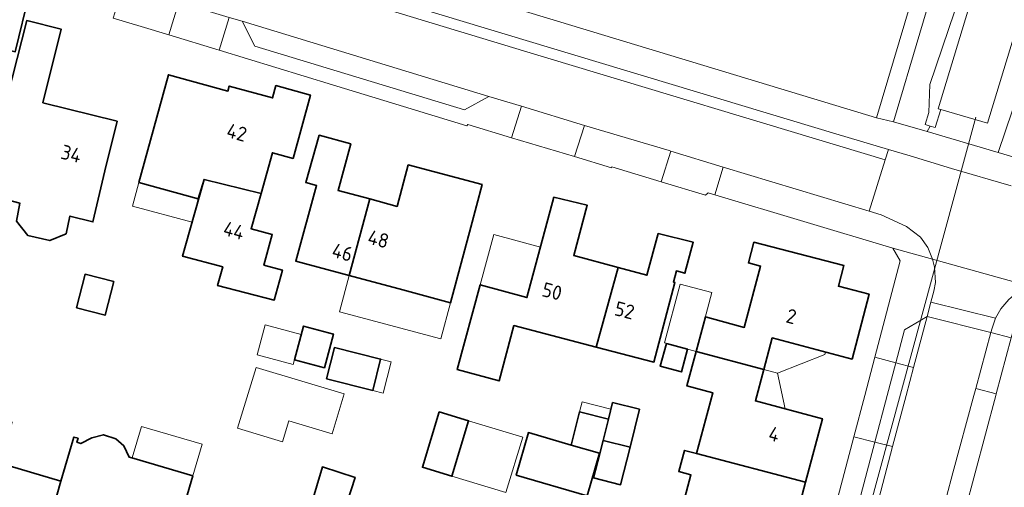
# Model space of a CAD drawing. Extents: x 154024 to 155007, y 472916 to 473908.
# Tile 19 of 49: x 154412 to 154504, y 473491 to 473535. Entities that reach past the tile are written whole.
import ezdxf
from ezdxf.enums import TextEntityAlignment as Align

# ---------------------------------------------------------------- set-up
doc = ezdxf.new("R2010")
doc.units = 0
doc.header["$LTSCALE"] = 0.75
for name, color, linetype, lineweight in [('B-RO-KW-KUNSTWERK_DUIKER-G', 252, 'CONTINUOUS', 18), ('B-RO-OG-BEBOUWING-GV', 6, 'CONTINUOUS', 35), ('B-RO-OG-BEBOUWING-T18', 1, 'CONTINUOUS', 18), ('B-RO-OG-BEBOUWING_LUIFEL-GV', 6, 'CONTINUOUS', 18), ('B-RO-OG-BEBOUWING_OVERBOUWING-GV', 6, 'CONTINUOUS', 18), ('B-RO-OG-TERREIN_CULTUURSCHEIDING-GV', 252, 'CONTINUOUS', 18), ('B-RO-OG-TERREIN_ERF-GV', 252, 'CONTINUOUS', 18), ('B-RO-OG-WATER_MEER-GV', 252, 'CONTINUOUS', 18), ('B-RO-OG-WATER_SLOOT-GV', 252, 'CONTINUOUS', 18), ('B-RO-VH-VERHARDING_BETONSTRAATSTEEN-GV', 252, 'CONTINUOUS', 18), ('B-RO-VH-VERHARDING_STRAATBAKSTEEN-GV', 252, 'CONTINUOUS', 18), ('B-RO-VH-VERHARDING_TEGEL-GV', 252, 'CONTINUOUS', 18)]:
    doc.layers.add(name, color=color, linetype=linetype, lineweight=lineweight)
doc.styles.add('NLCS-ISO-M200-T18', font='NLCS-ISO.ttf', dxfattribs={"height": 0.36})

msp = doc.modelspace()

# ---------------------------------------------------------------- linework, layer by layer
at = {"layer": 'B-RO-KW-KUNSTWERK_DUIKER-G', "flags": 128}
msp.add_lwpolyline([(154478.324, 473441.132), (154501.435, 473526.086)], dxfattribs=at)
at = {"layer": 'B-RO-OG-BEBOUWING-GV', "flags": 128}
for points in [[(154412.738, 473537.726), (154412.97, 473538.691), (154412.976, 473538.717), (154408.795, 473539.713), (154407.743, 473539.964), (154406.195, 473533.452), (154411.411, 473532.202)], [(154420.977, 473525.695), (154414, 473527.433), (154415.709, 473534.324), (154412.496, 473535.118), (154408.338, 473518.914), (154411.855, 473518.015), (154411.515, 473516.35), (154412.582, 473515), (154414.651, 473514.521), (154416.176, 473515.153), (154416.538, 473516.818), (154418.689, 473516.268), (154419.817, 473521.053)], [(154422.99, 473519.958), (154428.563, 473518.425), (154429.106, 473520.248), (154434.444, 473518.938), (154435.515, 473522.75), (154437.453, 473522.219), (154439.077, 473528.151), (154435.835, 473529.032), (154435.523, 473527.883), (154431.467, 473528.983), (154431.344, 473528.519), (154425.767, 473530.053)], [(154439.881, 473524.397), (154438.642, 473519.957), (154439.654, 473519.675), (154437.694, 473512.601), (154442.711, 473511.251), (154444.638, 473518.416), (154441.665, 473519.218), (154442.857, 473523.567)], [(154454.092, 473515.772), (154455.156, 473519.763), (154448.248, 473521.605), (154447.197, 473517.725), (154444.638, 473518.416), (154442.711, 473511.251), (154447.729, 473509.901), (154452.206, 473508.697)], [(154429.106, 473520.248), (154427.356, 473514.052), (154427.087, 473513.058), (154430.855, 473512.053), (154430.378, 473510.307), (154435.688, 473508.955), (154436.455, 473511.752), (154434.719, 473512.227), (154435.5, 473515.081), (154433.513, 473515.625), (154434.444, 473518.938)], [(154467.928, 473511.991), (154463.749, 473513.119), (154465.02, 473517.831), (154461.9, 473518.582), (154459.364, 473509.189), (154454.981, 473510.373), (154452.838, 473502.437), (154456.748, 473501.38), (154458.151, 473506.564), (154465.857, 473504.548)], [(154467.928, 473511.991), (154465.857, 473504.548), (154471.26, 473503.134), (154473.238, 473510.596), (154473.093, 473510.633), (154473.37, 473511.677), (154474.172, 473511.465), (154474.946, 473514.363), (154471.665, 473515.178), (154470.611, 473511.267)], [(154475.22, 473504.139), (154481.563, 473502.447), (154482.347, 473505.404), (154489.831, 473503.424), (154491.431, 473509.487), (154488.554, 473510.249), (154489.049, 473512.196), (154480.628, 473514.369), (154480.128, 473512.432), (154481.267, 473512.137), (154479.725, 473506.393), (154478.48, 473506.727), (154476.084, 473507.37)], [(154417.145, 473508.214), (154419.835, 473507.525), (154420.643, 473510.679), (154417.954, 473511.368)], [(154440.384, 473502.599), (154441.225, 473505.762), (154438.426, 473506.507), (154437.585, 473503.344)], [(154472.434, 473504.884), (154471.864, 473502.752), (154473.836, 473502.225), (154474.406, 473504.357)], [(154440.583, 473501.559), (154444.913, 473500.482), (154445.645, 473503.426), (154441.316, 473504.503)], [(154481.563, 473502.447), (154475.22, 473504.139), (154474.357, 473500.915), (154476.771, 473500.274), (154475.26, 473494.57), (154485.477, 473491.893), (154487.057, 473497.841), (154480.784, 473499.506)], [(154466.501, 473495.812), (154469.024, 473495.187), (154469.913, 473498.718), (154467.398, 473499.35), (154467.003, 473497.794)], [(154415.697, 473491.989), (154409.971, 473493.678), (154411.102, 473497.512), (154405.688, 473499.109), (154403.4, 473491.351), (154407.448, 473490.157), (154405.477, 473483.474), (154412.68, 473481.349)], [(154451.134, 473498.483), (154449.567, 473493.287), (154452.334, 473492.453), (154453.901, 473497.649)], [(154463.511, 473495.371), (154466.162, 473494.602), (154466.192, 473494.593), (154466.501, 473495.812), (154467.003, 473497.794), (154464.298, 473498.479)], [(154458.346, 473492.552), (154465.005, 473490.618), (154466.162, 473494.602), (154463.511, 473495.371), (154459.503, 473496.535)], [(154412.68, 473481.349), (154419.775, 473479.256), (154421.738, 473485.912), (154425.76, 473484.725), (154428.051, 473492.489), (154422.556, 473494.11), (154422.079, 473494.251), (154421.574, 473495.306), (154420.83, 473495.957), (154419.668, 473496.329), (154418.575, 473496.05), (154417.569, 473495.516), (154417.187, 473495.629), (154417.3, 473496.012), (154416.917, 473496.125), (154415.697, 473491.989)], [(154469.024, 473495.187), (154466.501, 473495.812), (154466.192, 473494.593), (154465.608, 473492.286), (154468.133, 473491.648)], [(154473.729, 473488.79), (154483.936, 473486.094), (154485.477, 473491.893), (154475.26, 473494.57), (154474.116, 473494.87), (154473.59, 473492.882), (154474.733, 473492.582)], [(154435.344, 473477.176), (154438.14, 473476.335), (154437.852, 473475.378), (154440.438, 473474.6), (154440.726, 473475.557), (154441.578, 473475.301), (154443.406, 473481.382), (154439.547, 473482.543), (154440.517, 473485.76), (154441.071, 473485.593), (154442.13, 473488.855), (154443.261, 473492.338), (154440.204, 473493.331), (154439.129, 473489.758)]]:
    msp.add_lwpolyline(points, close=True, dxfattribs=at)
at = {"layer": 'B-RO-OG-BEBOUWING_LUIFEL-GV', "flags": 128}
for points in [[(154422.99, 473519.958), (154422.395, 473517.75), (154427.977, 473516.247), (154428.563, 473518.425)], [(154454.981, 473510.373), (154459.364, 473509.189), (154460.635, 473513.895), (154456.251, 473515.079)], [(154442.711, 473511.251), (154441.798, 473507.858), (154451.293, 473505.304), (154452.206, 473508.697)], [(154472.241, 473504.936), (154475.22, 473504.139), (154476.692, 473509.643), (154473.713, 473510.44)], [(154437.472, 473502.919), (154438.222, 473505.739), (154434.843, 473506.638), (154434.093, 473503.817)], [(154482.347, 473505.404), (154481.563, 473502.447), (154482.842, 473502.106), (154487.279, 473503.844), (154487.342, 473504.082)], [(154444.913, 473500.482), (154445.905, 473500.235), (154446.638, 473503.179), (154445.645, 473503.426)], [(154482.842, 473502.106), (154481.563, 473502.447), (154480.784, 473499.506), (154483.557, 473498.77)], [(154464.298, 473498.479), (154467.003, 473497.794), (154467.241, 473498.73), (154464.537, 473499.417)], [(154453.901, 473497.649), (154452.334, 473492.453), (154457.399, 473490.925), (154458.966, 473496.121)], [(154428.051, 473492.489), (154428.922, 473495.442), (154423.244, 473497.117), (154422.373, 473494.164)]]:
    msp.add_lwpolyline(points, close=True, dxfattribs=at)
at = {"layer": 'B-RO-OG-BEBOUWING_OVERBOUWING-GV', "flags": 128}
msp.add_lwpolyline([(154432.252, 473496.938), (154436.461, 473495.668), (154437.059, 473497.653), (154441.126, 473496.427), (154442.25, 473500.154), (154433.974, 473502.649)], close=True, dxfattribs=at)
at = {"layer": 'B-RO-OG-TERREIN_CULTUURSCHEIDING-GV', "flags": 128}
msp.add_lwpolyline([(154496.864, 473524.724), (154497.14, 473525.23), (154496.673, 473525.39), (154497.019, 473526.529), (154497.131, 473529.126), (154505.861, 473554.911), (154507.027, 473555.49), (154507.613, 473557.273), (154495.845, 473560.376), (154497.39, 473557.8), (154497.44, 473557.28), (154499.21, 473556.8), (154498.72, 473555.03), (154497.596, 473555.341), (154495.51, 473548.12), (154498.645, 473542.267), (154493.721, 473525.65)], close=True, dxfattribs=at)
at = {"layer": 'B-RO-OG-TERREIN_ERF-GV', "flags": 128}
for points in [[(154492.13, 473526.015), (154496.894, 473542.069), (154491.04, 473553.04), (154489.96, 473553), (154488.96, 473553.18), (154432.9, 473569.43)], [(154426.79, 473566.17), (154422.037, 473550.613), (154421.365, 473547.402), (154461.497, 473535.294), (154492.13, 473526.015)], [(154412.738, 473537.726), (154411.411, 473532.202)], [(154484.327, 473474.609), (154490.007, 473496.148), (154491.023, 473500), (154491.974, 473503.603), (154494.353, 473512.625), (154493.663, 473513.801), (154476.978, 473518.81), (154476.342, 473518.984), (154476.113, 473518.783), (154471.948, 473520.006), (154467.327, 473521.42), (154467.298, 473521.325), (154463.824, 473522.399), (154457.923, 473524.153), (154453.811, 473525.375), (154453.737, 473525.261), (154441.15, 473529.103), (154430.528, 473532.348), (154425.805, 473533.778), (154423.202, 473534.557), (154420.596, 473535.336)], [(154473.729, 473488.79), (154474.733, 473492.582), (154473.59, 473492.882), (154474.116, 473494.87), (154475.26, 473494.57), (154476.771, 473500.274), (154474.357, 473500.915), (154475.22, 473504.139), (154476.084, 473507.37), (154478.48, 473506.727), (154479.725, 473506.393), (154481.267, 473512.137), (154480.128, 473512.432), (154480.628, 473514.369), (154489.049, 473512.196), (154488.554, 473510.249), (154491.431, 473509.487), (154489.831, 473503.424), (154482.347, 473505.404), (154481.563, 473502.447), (154480.784, 473499.506), (154487.057, 473497.841), (154485.477, 473491.893), (154483.936, 473486.094)], [(154505.077, 473506.638), (154504.749, 473505.411), (154503.346, 473500.172), (154503.3, 473500), (154499.422, 473485.512), (154497.14, 473476.986), (154495.927, 473472.452)]]:
    msp.add_lwpolyline(points, dxfattribs=at)
for points in [[(154418.689, 473516.268), (154416.538, 473516.818), (154416.176, 473515.153), (154414.651, 473514.521), (154412.582, 473515), (154411.515, 473516.35), (154411.855, 473518.015), (154408.338, 473518.914), (154412.496, 473535.118), (154415.709, 473534.324), (154414, 473527.433), (154420.977, 473525.695), (154419.817, 473521.053)], [(154429.106, 473520.248), (154428.563, 473518.425), (154422.99, 473519.958), (154425.767, 473530.053), (154431.344, 473528.519), (154431.467, 473528.983), (154435.523, 473527.883), (154435.835, 473529.032), (154439.077, 473528.151), (154437.453, 473522.219), (154435.515, 473522.75), (154434.444, 473518.938), (154433.513, 473515.625), (154435.5, 473515.081), (154434.719, 473512.227), (154436.455, 473511.752), (154435.688, 473508.955), (154430.378, 473510.307), (154430.855, 473512.053), (154427.087, 473513.058), (154427.356, 473514.052)], [(154444.638, 473518.416), (154447.197, 473517.725), (154448.248, 473521.605), (154455.156, 473519.763), (154454.092, 473515.772), (154452.206, 473508.697), (154447.729, 473509.901), (154442.711, 473511.251), (154437.694, 473512.601), (154439.654, 473519.675), (154438.642, 473519.957), (154439.881, 473524.397), (154442.857, 473523.567), (154441.665, 473519.218)], [(154465.857, 473504.548), (154458.151, 473506.564), (154456.748, 473501.38), (154452.838, 473502.437), (154454.981, 473510.373), (154459.364, 473509.189), (154461.9, 473518.582), (154465.02, 473517.831), (154463.749, 473513.119), (154467.928, 473511.991), (154470.611, 473511.267), (154471.665, 473515.178), (154474.946, 473514.363), (154474.172, 473511.465), (154473.37, 473511.677), (154473.093, 473510.633), (154473.238, 473510.596), (154471.26, 473503.134)], [(154417.145, 473508.214), (154417.954, 473511.368), (154420.643, 473510.679), (154419.835, 473507.525)], [(154440.384, 473502.599), (154437.585, 473503.344), (154438.426, 473506.507), (154441.225, 473505.762)], [(154472.434, 473504.884), (154474.406, 473504.357), (154473.836, 473502.225), (154471.864, 473502.752)], [(154440.583, 473501.559), (154441.316, 473504.503), (154445.645, 473503.426), (154444.913, 473500.482)], [(154466.162, 473494.602), (154465.005, 473490.618), (154458.346, 473492.552), (154459.503, 473496.535), (154463.511, 473495.371), (154464.298, 473498.479), (154467.003, 473497.794), (154467.398, 473499.35), (154469.913, 473498.718), (154469.024, 473495.187), (154468.133, 473491.648), (154465.608, 473492.286), (154466.192, 473494.593)], [(154415.697, 473491.989), (154416.917, 473496.125), (154417.3, 473496.012), (154417.187, 473495.629), (154417.569, 473495.516), (154418.575, 473496.05), (154419.668, 473496.329), (154420.83, 473495.957), (154421.574, 473495.306), (154422.079, 473494.251), (154422.556, 473494.11), (154428.051, 473492.489), (154425.76, 473484.725), (154421.738, 473485.912), (154419.775, 473479.256), (154412.68, 473481.349), (154405.477, 473483.474), (154407.448, 473490.157), (154403.4, 473491.351), (154405.688, 473499.109), (154411.102, 473497.512), (154409.971, 473493.678)], [(154451.134, 473498.483), (154453.901, 473497.649), (154452.334, 473492.453), (154449.567, 473493.287)], [(154439.129, 473489.758), (154440.204, 473493.331), (154443.261, 473492.338), (154442.13, 473488.855), (154441.071, 473485.593), (154440.517, 473485.76), (154439.547, 473482.543), (154443.406, 473481.382), (154441.578, 473475.301), (154440.726, 473475.557), (154440.438, 473474.6), (154437.852, 473475.378), (154438.14, 473476.335), (154435.344, 473477.176), (154429.11, 473479.052), (154430.94, 473485.133), (154431.949, 473488.485), (154435.263, 473487.487), (154435.311, 473487.647), (154436.213, 473490.636)]]:
    msp.add_lwpolyline(points, close=True, dxfattribs=at)
at = {"layer": 'B-RO-OG-WATER_MEER-GV', "flags": 128}
msp.add_lwpolyline([(154522.644, 473588.309), (154522.534, 473588.431), (154518.325, 473589.856), (154511.991, 473570.589), (154507.613, 473557.273), (154507.027, 473555.49), (154501.209, 473537.794), (154497.917, 473526.872), (154498.145, 473526.805), (154502.538, 473525.524), (154509.991, 473550.048), (154514.139, 473562.667)], close=True, dxfattribs=at)
at = {"layer": 'B-RO-OG-WATER_SLOOT-GV', "flags": 128}
for points in [[(154497.14, 473525.23), (154496.864, 473524.724), (154503.541, 473522.756), (154514.163, 473554.245), (154521.27, 473575.07), (154524.623, 473585.585), (154524.886, 473586.275), (154524.242, 473587.016), (154524.01, 473586.794), (154522.887, 473588.039), (154522.644, 473588.309), (154514.139, 473562.667), (154509.991, 473550.048), (154502.538, 473525.524), (154498.145, 473526.805), (154497.63, 473525.1)], [(154507.027, 473555.49), (154505.861, 473554.911), (154497.131, 473529.126), (154497.019, 473526.529), (154496.673, 473525.39), (154497.14, 473525.23), (154497.63, 473525.1), (154498.145, 473526.805), (154497.917, 473526.872), (154501.209, 473537.794)]]:
    msp.add_lwpolyline(points, close=True, dxfattribs=at)
at = {"layer": 'B-RO-VH-VERHARDING_BETONSTRAATSTEEN-GV', "flags": 128}
for points in [[(154459.343, 473532.203), (154492.95, 473522.093), (154493.241, 473523.046), (154488.298, 473524.514), (154459.6, 473533.156), (154430.481, 473541.956), (154429.22, 473542.35), (154428.944, 473541.438)], [(154425.805, 473533.778), (154430.528, 473532.348), (154431.451, 473535.404), (154427.507, 473536.607), (154426.734, 473536.839)], [(154463.824, 473522.399), (154464.768, 473525.308), (154458.863, 473527.101), (154457.923, 473524.153)], [(154476.978, 473518.81), (154477.751, 473521.4), (154472.839, 473522.882), (154471.948, 473520.006), (154476.113, 473518.783), (154476.342, 473518.984)], [(154505.19, 473509.574), (154505.81, 473509.965), (154506.447, 473510.265), (154497.383, 473512.771), (154497.561, 473512.017), (154497.64, 473510.601), (154497.489, 473509.78), (154497.222, 473508.765), (154503.285, 473507.254), (154503.773, 473508.12), (154504.526, 473509.017)], [(154496.868, 473507.42), (154502.837, 473505.906), (154502.95, 473506.323), (154503.285, 473507.254), (154497.222, 473508.765)], [(154493.925, 473503.075), (154495.589, 473502.624), (154496.868, 473507.42), (154494.743, 473506.173)], [(154493.113, 473500), (154493.925, 473503.075), (154491.974, 473503.603), (154491.023, 473500), (154490.007, 473496.148), (154491.963, 473495.649)], [(154493.925, 473503.075), (154493.113, 473500), (154491.963, 473495.649), (154493.619, 473495.227), (154494.89, 473500), (154495.589, 473502.624)], [(154486.284, 473474.145), (154487.991, 473473.74), (154493.619, 473495.227), (154491.963, 473495.649)]]:
    msp.add_lwpolyline(points, close=True, dxfattribs=at)
for points in [[(154504.739, 473519.632), (154499.163, 473521.283), (154495.267, 473522.45), (154493.241, 473523.046), (154492.95, 473522.093), (154491.423, 473517.289), (154492.56, 473516.935), (154494.942, 473515.848), (154496.258, 473514.833), (154496.924, 473513.863), (154497.383, 473512.771), (154506.447, 473510.265)], [(154506.447, 473510.265), (154505.81, 473509.965), (154505.19, 473509.574), (154504.526, 473509.017), (154503.773, 473508.12), (154503.285, 473507.254), (154502.95, 473506.323), (154502.837, 473505.906), (154504.749, 473505.411), (154505.077, 473506.638)]]:
    msp.add_lwpolyline(points, dxfattribs=at)
at = {"layer": 'B-RO-VH-VERHARDING_STRAATBAKSTEEN-GV', "flags": 128}
for points in [[(154472.839, 473522.882), (154477.751, 473521.4), (154491.423, 473517.289), (154492.95, 473522.093), (154459.343, 473532.203), (154428.944, 473541.438), (154427.507, 473536.607), (154431.451, 473535.404), (154432.691, 473535.056), (154455.804, 473528.012), (154458.863, 473527.101), (154464.768, 473525.308), (154472.68, 473522.945)], [(154455.804, 473528.012), (154432.691, 473535.056), (154433.85, 473532.741), (154453.508, 473526.777)], [(154502.837, 473505.906), (154501.427, 473500.679), (154503.346, 473500.172), (154504.749, 473505.411)], [(154497.498, 473486.036), (154499.422, 473485.512), (154503.3, 473500), (154503.346, 473500.172), (154501.427, 473500.679), (154501.244, 473500), (154499.291, 473492.766)]]:
    msp.add_lwpolyline(points, close=True, dxfattribs=at)
for points in [[(154501.427, 473500.679), (154502.837, 473505.906), (154496.868, 473507.42), (154495.589, 473502.624), (154494.89, 473500), (154493.619, 473495.227), (154487.991, 473473.74), (154485.959, 473466.021), (154484.495, 473460.568), (154490.765, 473458.819)], [(154492.04, 473464.968), (154492.107, 473465.217), (154492.155, 473465.404), (154493.884, 473472.177), (154495.67, 473479.174), (154497.498, 473486.036), (154499.291, 473492.766), (154501.244, 473500), (154501.427, 473500.679)]]:
    msp.add_lwpolyline(points, dxfattribs=at)
at = {"layer": 'B-RO-VH-VERHARDING_TEGEL-GV', "flags": 128}
for points in [[(154516.942, 473590.351), (154517.043, 473590.372), (154517.533, 473590.472), (154522.732, 473588.689), (154524.242, 473587.016), (154524.886, 473586.275), (154524.623, 473585.585), (154521.27, 473575.07), (154514.163, 473554.245), (154503.541, 473522.756), (154509.981, 473520.879)], [(154509.981, 473520.879), (154503.541, 473522.756), (154496.864, 473524.724), (154493.721, 473525.65), (154492.13, 473526.015), (154461.497, 473535.294), (154421.365, 473547.402), (154420.676, 473545.118)], [(154420.676, 473545.118), (154423.057, 473544.259), (154426.897, 473543.082), (154427.526, 473542.891), (154429.22, 473542.35), (154430.481, 473541.956), (154459.6, 473533.156), (154488.298, 473524.514), (154493.241, 473523.046), (154495.267, 473522.45), (154499.163, 473521.283), (154504.739, 473519.632)]]:
    msp.add_lwpolyline(points, dxfattribs=at)
for points in [[(154495.51, 473548.12), (154497.596, 473555.341), (154498.72, 473555.03), (154499.21, 473556.8), (154497.44, 473557.28), (154497.39, 473557.8), (154494.949, 473550.389), (154494.722, 473549.597), (154492.573, 473553.624), (154491.818, 473553.24), (154491.04, 473553.04), (154496.894, 473542.069), (154492.13, 473526.015), (154493.721, 473525.65), (154498.645, 473542.267)], [(154425.805, 473533.778), (154426.734, 473536.839), (154425.771, 473537.096), (154425.179, 473537.275), (154421.53, 473538.384), (154420.596, 473535.336), (154423.202, 473534.557)], [(154457.923, 473524.153), (154458.863, 473527.101), (154455.804, 473528.012), (154453.508, 473526.777), (154433.85, 473532.741), (154432.691, 473535.056), (154431.451, 473535.404), (154430.528, 473532.348), (154441.15, 473529.103), (154453.737, 473525.261), (154453.811, 473525.375)], [(154471.948, 473520.006), (154472.839, 473522.882), (154472.68, 473522.945), (154464.768, 473525.308), (154463.824, 473522.399), (154467.298, 473521.325), (154467.327, 473521.42)], [(154496.924, 473513.863), (154496.258, 473514.833), (154494.942, 473515.848), (154492.56, 473516.935), (154491.423, 473517.289), (154477.751, 473521.4), (154476.978, 473518.81), (154493.663, 473513.801), (154497.383, 473512.771)], [(154491.974, 473503.603), (154493.925, 473503.075), (154494.743, 473506.173), (154496.868, 473507.42), (154497.222, 473508.765), (154497.489, 473509.78), (154497.64, 473510.601), (154497.561, 473512.017), (154497.383, 473512.771), (154493.663, 473513.801), (154494.353, 473512.625)], [(154484.327, 473474.609), (154486.284, 473474.145), (154491.963, 473495.649), (154490.007, 473496.148)]]:
    msp.add_lwpolyline(points, close=True, dxfattribs=at)

# ---------------------------------------------------------------- texts
at = {"layer": 'B-RO-OG-BEBOUWING-T18', "style": 'NLCS-ISO-M200-T18'}
for s, rotation, p in [('42', 344.9, (154432.175, 473524.646)), ('34', 346, (154416.663, 473522.647)), ('44', 344.3, (154431.91, 473515.46)), ('48', 345, (154445.446, 473514.657)), ('46', 344.6, (154442.073, 473513.426)), ('50', 345.4, (154461.723, 473509.764)), ('52', 345.4, (154468.52, 473507.986)), ('2', 345, (154484.144, 473507.424)), ('4', 345.1, (154482.533, 473496.39))]:
    msp.add_text(s, height=1.35, rotation=rotation, dxfattribs=at).set_placement(p, align=Align.MIDDLE)

doc.saveas('drawing.dxf')
